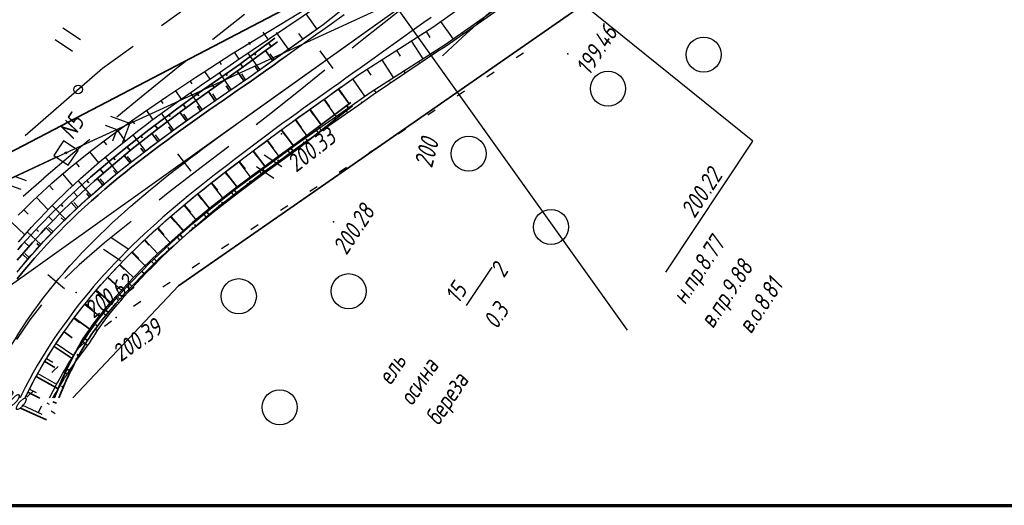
# Paper-space layout 'Лист1' of a CAD drawing. Header units: millimetres. Extents: x -631 to 411, y -3 to 286.
# Tile 2 of 12: x -574 to -461, y 1 to 56. Entities that reach past the tile are written whole.
import ezdxf

# ---------------------------------------------------------------- set-up
doc = ezdxf.new("R2010")
doc.units = ezdxf.units.MM
doc.linetypes.add('CONTI', pattern=[0])
for name, color, linetype, lineweight in [('10', 1, 'Continuous', 35), ('КОПИЯ_ОСЬ_13_ОТКОСЫ', 7, 'Continuous', 30), ('КОПИЯ_ОСЬ_ГРАНИЦЫ_ПОЛОС', 7, 'Continuous', 30), ('ОСЬ_ВЕРХ_ПОКРЫТИЯ_ГРАНИЦЫ_ПОЛОС', 7, 'Continuous', 30), ('ОСЬ_ВЕРХ_ПОКРЫТИЯ_ОСЬ', 1, 'Continuous', 30), ('Ось_примыкания', 1, 'Continuous', 35)]:
    doc.layers.add(name, color=color, linetype=linetype, lineweight=lineweight)
for name, color, linetype in [('_Оформление', 7, 'Continuous'), ('GOR_BDEFAULT', 212, 'CONTI'), ('NAD_MDEFAULT', 7, 'CONTI'), ('PI_OTDEFAULT', 172, 'CONTI'), ('PI_TTDEFAULT', 5, 'CONTI'), ('PLN_O', 7, 'CONTI'), ('SIT_LDEFAULT', 7, 'CONTI'), ('USLZNDEFAULT', 7, 'CONTI'), ('ZAPSKDEFAULT', 7, 'CONTI'), ('КОПИЯ_ОСЬ_ТАНГЕНСЫ', 1, 'Continuous'), ('ОСЬ_ВЕРХ_ПОКРЫТИЯ_ОТКОСЫ', 7, 'Continuous'), ('ОСЬ_ВЕРХ_ПОКРЫТИЯ_ПИКЕТЫ', 1, 'Continuous')]:
    doc.layers.add(name, color=color, linetype=linetype)
doc.styles.add('eskd', font='isocpeur.ttf', dxfattribs={"width": 1.2, "height": 2})
doc.styles.add('SHRFT', font='isocpeui.ttf')

# ---------------------------------------------------------------- blocks, each defined once
blk = doc.blocks.new('BL_2011')
at = {"color": 0}
for p, q in [((0, 0), (0, 2.4)), ((1.6, 0), (1.6, 2.4))]:
    blk.add_line(p, q, dxfattribs=at)
blk = doc.blocks.new('BL_2004')
at = {"color": 0}
blk.add_circle((0, 0), 2, dxfattribs=at)
blk = doc.blocks.new('BL_27')
at = {"color": 0}
for p, q in [((1, 1), (-1, 1)), ((-1, 1), (-1, -1)), ((1, -1), (1, 1)), ((-1, -1), (1, -1))]:
    blk.add_line(p, q, dxfattribs=at)
blk.add_circle((0, 0), 0.1, dxfattribs=at)

psp = doc.layouts.new('Лист1')

# ---------------------------------------------------------------- linework, layer by layer
at = {"ltscale": 7}
psp.add_lwpolyline([(-504.38, 20.56), (-560.51, 99.21)], dxfattribs=at)
at = {"linetype": 'Continuous'}
psp.add_lwpolyline([(-500.03, 27.17), (-490.11, 42.11), (-517.47, 64.17)], dxfattribs=at)
at = {"layer": '10'}
for points in [[(-92.37, 258.43), (-170.38, 249.03), (-226.68, 234.41), (-242.31, 227.91), (-240.32, 222.54), (-285.42, 203.07), (-319.07, 188.56), (-323.09, 192.71), (-345.73, 183.06), (-454.27, 132.44), (-502.54, 98.35), (-496.17, 91.76), (-522.51, 73.93), (-531.79, 66.03), (-540.25, 58.84), (-582.85, 36.58), (-595.47, 25.73), (-599.68, 15.14)], [(358.59, 198.79), (260.03, 220.95), (172.12, 231.93), (84.45, 235.37), (-3.92, 238.51), (-96.69, 237.8), (-169.26, 228.22), (-179.86, 225.38), (-179.86, 225.38), (-219.76, 204.92), (-333.48, 155.76), (-439.31, 106.41), (-511.15, 56.46), (-555.55, 25.63), (-567.6, 12.84)], [(-567.6, 12.84), (-555.55, 25.63), (-511.15, 56.46), (-439.31, 106.41), (-333.48, 155.76), (-219.76, 204.92), (-179.86, 225.38), (-179.86, 225.38), (-169.26, 228.22), (-96.69, 237.8), (-3.92, 238.51), (84.45, 235.37), (172.12, 231.93), (260.03, 220.95), (358.59, 198.79)], [(-599.68, 15.14), (-595.47, 25.73), (-582.85, 36.58), (-540.25, 58.84), (-531.79, 66.03), (-522.51, 73.93), (-496.17, 91.76), (-502.54, 98.35), (-454.27, 132.44), (-345.73, 183.06)]]:
    psp.add_lwpolyline(points, dxfattribs=at)
at = {"layer": '_Оформление', "lineweight": 70, "ltscale": 200}
psp.add_lwpolyline([(409.25, 286.47), (-630.97, 286.47), (-630.97, 0.59), (409.25, 0.59)], close=True, dxfattribs=at)
at = {"layer": 'GOR_BDEFAULT', "color": 212, "elevation": 200, "flags": 128}
for points in [[(-504.55, 73.48), (-504.91, 72.82), (-505.75, 72.06), (-509.86, 67.37), (-513.08, 63.64), (-515.67, 60.57), (-518.28, 58.35), (-520.8, 56.13), (-523.19, 53.94), (-525.49, 51.84)], [(-571.14, 11.91), (-571.29, 11.63), (-571.53, 11.15)], [(-569.59, 11.04), (-570.04, 11.33)]]:
    psp.add_lwpolyline(points, dxfattribs=at)
at = {"layer": 'NAD_MDEFAULT', "color": 0}
psp.add_line((-522.74, 23.36), (-519.83, 27.74), dxfattribs=at)
at = {"layer": 'PI_TTDEFAULT', "color": 5}
for p in [(-511.21, 52.06, 199.46), (-543.83, 42.93, 200.33), (-537.88, 32.92, 200.28), (-567.19, 24.85, 200.62), (-562.65, 22.01, 200.39)]:
    psp.add_point(p, dxfattribs=at)
at = {"layer": 'PLN_O'}
for p, q in [((-557.49, 55.27), (-544.52, 64.64)), ((-564.19, 50.43), (-560.73, 52.93)), ((-573.03, 42.73), (-564.19, 50.43))]:
    psp.add_line(p, q, dxfattribs=at)
psp.add_circle((-566.99, 47.99), 0.5, dxfattribs=at)
at = {"layer": 'SIT_LDEFAULT', "color": 7}
for p, q in [((-568.38, 40.76), (-517.55, 64.15)), ((-551.65, 53.73), (-548.04, 56.57)), ((-530.54, 56.84), (-534.42, 53.75)), ((-551.68, 53.71), (-551.65, 53.73)), ((-534.43, 53.75), (-535.75, 52.69)), ((-517.08, 51.62), (-516.24, 52.16)), ((-559.4, 47.48), (-555.38, 50.74)), ((-555.38, 50.74), (-554.8, 51.2)), ((-538.87, 50.19), (-541.89, 47.77)), ((-520.44, 49.45), (-519.6, 49.99)), ((-562.56, 44.89), (-559.4, 47.48)), ((-541.89, 47.77), (-545.38, 44.97)), ((-523.8, 47.28), (-522.96, 47.82)), ((-561.11, 44.11), (-563.24, 44.9)), ((-545.38, 44.97), (-546.69, 43.95)), ((-527.16, 45.12), (-526.32, 45.66)), ((-567.47, 41.18), (-561.11, 44.11)), ((-563.89, 43.92), (-562.57, 43.44)), ((-561.9, 41.99), (-561.11, 44.11)), ((-562.57, 43.44), (-563.06, 42.11)), ((-530.53, 42.94), (-530.18, 43.16)), ((-530.19, 43.17), (-529.68, 43.49)), ((-567.37, 40.91), (-565.65, 42.34)), ((-610.49, 21.23), (-568.38, 40.76)), ((-570.88, 37.93), (-567.37, 40.91)), ((-549.83, 41.5), (-552.82, 39.2)), ((-533.88, 40.76), (-533.04, 41.31)), ((-569.29, 40.35), (-575.64, 37.4)), ((-552.82, 39.2), (-556.74, 36.21)), ((-537.24, 38.58), (-536.4, 39.13)), ((-575.64, 37.4), (-573.52, 36.62)), ((-572.86, 37.58), (-574.19, 38.07)), ((-573.24, 35.85), (-570.87, 37.93)), ((-556.72, 36.2), (-557.76, 35.39)), ((-540.59, 36.41), (-539.75, 36.95)), ((-543.94, 34.23), (-543.1, 34.77)), ((-560.93, 32.94), (-563.96, 30.5)), ((-547.3, 32.05), (-546.46, 32.6)), ((-563.96, 30.5), (-566.88, 28.01)), ((-550.65, 29.87), (-549.81, 30.41)), ((-554, 27.68), (-553.16, 28.23)), ((-566.88, 28.01), (-568.51, 26.44)), ((-557.34, 25.5), (-556.87, 25.82)), ((-556.87, 25.82), (-556.51, 26.04)), ((-560.69, 23.3), (-559.85, 23.86)), ((-571.17, 23.46), (-572.49, 21.75)), ((-572.48, 21.74), (-574, 19.48)), ((-563.97, 21.01), (-563.17, 21.62)), ((-567.05, 18.45), (-566.29, 19.1)), ((-569.97, 15.74), (-569.79, 15.91)), ((-569.79, 15.91), (-569.24, 16.42)), ((-572.82, 12.91), (-572.12, 13.62))]:
    psp.add_line(p, q, dxfattribs=at)
at = {"layer": 'КОПИЯ_ОСЬ_13_ОТКОСЫ'}
for points in [[(-573.02, 12.84), (-572.92, 13.04), (-572.75, 13.4), (-572.57, 13.75), (-572.39, 14.11), (-572.2, 14.47), (-572.02, 14.82), (-571.83, 15.17), (-571.63, 15.52), (-571.44, 15.87), (-571.24, 16.22), (-571.04, 16.56), (-570.84, 16.91), (-570.63, 17.25), (-570.42, 17.59), (-570.21, 17.93), (-569.99, 18.27), (-569.78, 18.61), (-569.56, 18.94), (-569.34, 19.27), (-569.11, 19.6), (-568.88, 19.93), (-568.65, 20.26), (-568.42, 20.58), (-568.19, 20.91), (-567.91, 21.29), (-567.64, 21.68), (-567.35, 22.06), (-567.07, 22.44), (-566.79, 22.81), (-566.4, 23.3), (-566.01, 23.79), (-565.62, 24.27), (-565.22, 24.75), (-564.81, 25.24), (-564.39, 25.72), (-563.96, 26.2), (-563.53, 26.68), (-563.09, 27.15), (-562.65, 27.62), (-562.21, 28.09), (-561.76, 28.55), (-559.9, 30.38), (-557.98, 32.15), (-556.01, 33.89), (-553.98, 35.59), (-551.86, 37.3), (-549.61, 39.05), (-547.33, 40.78), (-545.79, 41.94), (-543.47, 43.67), (-535.01, 49.71), (-526.58, 55.11), (-503.54, 71.55)], [(-570.23, 12.84), (-570.18, 12.96), (-570, 13.3), (-569.83, 13.64), (-569.65, 13.97), (-569.48, 14.31), (-569.29, 14.65), (-569.11, 14.98), (-568.92, 15.31), (-568.73, 15.64), (-568.54, 15.97), (-568.35, 16.3), (-568.15, 16.63), (-567.95, 16.95), (-567.75, 17.27), (-567.54, 17.6), (-567.34, 17.92), (-567.13, 18.24), (-566.91, 18.55), (-566.7, 18.87), (-566.48, 19.18), (-566.26, 19.49), (-566.01, 19.87), (-565.75, 20.24), (-565.49, 20.61), (-565.23, 20.98), (-564.96, 21.34), (-564.51, 21.95), (-564.13, 22.43), (-563.74, 22.91), (-563.34, 23.38), (-562.95, 23.84), (-562.54, 24.31), (-562.13, 24.77), (-561.71, 25.23), (-561.29, 25.69), (-559.54, 27.49), (-558.95, 28.08), (-557.73, 29.25), (-555.85, 30.99), (-553.91, 32.7), (-551.91, 34.38), (-551.23, 34.93), (-549.01, 36.65), (-546.74, 38.35), (-545.98, 38.92), (-544.44, 40.05), (-542.11, 41.75), (-533.6, 47.74), (-525.15, 53.12), (-502.02, 69.41)], [(-570.23, 12.84), (-570.18, 12.96), (-570, 13.3), (-569.83, 13.64), (-569.65, 13.97), (-569.48, 14.31), (-569.29, 14.65), (-569.11, 14.98), (-568.92, 15.31), (-568.73, 15.64), (-568.54, 15.97), (-568.35, 16.3), (-568.15, 16.63), (-567.95, 16.95), (-567.75, 17.27), (-567.54, 17.6), (-567.34, 17.92), (-567.13, 18.24), (-566.91, 18.55), (-566.7, 18.87), (-566.48, 19.18), (-566.26, 19.49), (-566.01, 19.87), (-565.75, 20.24), (-565.49, 20.61), (-565.23, 20.98), (-564.96, 21.34), (-564.51, 21.95), (-564.13, 22.43), (-563.74, 22.91), (-563.34, 23.38), (-562.95, 23.84), (-562.54, 24.31), (-562.13, 24.77), (-561.71, 25.23), (-561.29, 25.69), (-559.54, 27.49), (-558.95, 28.08), (-557.73, 29.25), (-555.85, 30.99), (-553.91, 32.7), (-551.91, 34.38), (-551.23, 34.93), (-549.01, 36.65), (-546.74, 38.35), (-545.98, 38.92), (-544.44, 40.05), (-542.11, 41.75), (-533.6, 47.74), (-525.15, 53.12), (-502.02, 69.41)], [(-573.94, 27.17), (-573.6, 27.59), (-573.25, 28.02), (-572.79, 28.56), (-572.32, 29.1), (-571.85, 29.63), (-571.38, 30.16), (-570.89, 30.69), (-570.39, 31.22), (-569.89, 31.74), (-569.38, 32.25), (-568.88, 32.76), (-568.36, 33.26), (-567.85, 33.76), (-567.33, 34.26), (-566.63, 34.91), (-565.92, 35.55), (-565.21, 36.18), (-563.05, 38.02), (-560.86, 39.8), (-558.63, 41.51), (-556.34, 43.21), (-553.95, 44.93), (-551.54, 46.61), (-549.94, 47.72), (-547.54, 49.36), (-539.07, 55.41), (-531.23, 61.62)], [(-573.8, 33.65), (-573.26, 34.19), (-572.72, 34.73), (-572.18, 35.26), (-571.63, 35.79), (-571.08, 36.3), (-570.52, 36.81), (-569.96, 37.31), (-569.4, 37.81), (-568.65, 38.47), (-567.89, 39.11), (-565.58, 40.96), (-563.25, 42.72), (-560.91, 44.41), (-560.13, 44.95), (-556.86, 47.2), (-554.38, 48.86), (-553.56, 49.41), (-552.74, 49.94), (-551.1, 51.01), (-549.47, 52.07), (-539.73, 57.99)], [(-573.77, 30.6), (-573.29, 31.17), (-572.79, 31.73), (-572.29, 32.29), (-571.79, 32.83), (-571.28, 33.38), (-570.77, 33.91), (-570.25, 34.45), (-569.74, 34.97), (-569.21, 35.49), (-568.69, 36), (-568.15, 36.51), (-567.44, 37.18), (-566.73, 37.84), (-564.54, 39.74), (-562.32, 41.58), (-560.07, 43.34), (-559.32, 43.92), (-558.57, 44.49), (-556.15, 46.25), (-553.73, 47.96), (-552.92, 48.52), (-551.31, 49.63), (-548.91, 51.29), (-539.47, 57.65)], [(-573.77, 30.6), (-573.29, 31.17), (-572.79, 31.73), (-572.29, 32.29), (-571.79, 32.83), (-571.28, 33.38), (-570.77, 33.91), (-570.25, 34.45), (-569.74, 34.97), (-569.21, 35.49), (-568.69, 36), (-568.15, 36.51), (-567.44, 37.18), (-566.73, 37.84), (-564.54, 39.74), (-562.32, 41.58), (-560.07, 43.34), (-559.32, 43.92), (-558.57, 44.49), (-556.15, 46.25), (-553.73, 47.96), (-552.92, 48.52), (-551.31, 49.63), (-548.91, 51.28), (-539.47, 57.65)], [(-569.85, 12.84), (-569.7, 13.12), (-569.5, 13.46), (-569.31, 13.78), (-569.12, 14.11), (-568.93, 14.43), (-568.73, 14.75), (-568.53, 15.07), (-568.32, 15.39), (-568.12, 15.71), (-567.91, 16.02), (-567.7, 16.34), (-567.49, 16.65), (-567.27, 16.96), (-567.05, 17.27), (-566.83, 17.57), (-566.61, 17.88), (-566.38, 18.18), (-566.16, 18.48), (-565.93, 18.78), (-565.69, 19.08), (-565.46, 19.46), (-565.21, 19.83), (-564.97, 20.21), (-564.72, 20.58), (-564.47, 20.95), (-564.04, 21.56), (-563.66, 22.04), (-563.29, 22.52), (-562.9, 22.99), (-562.52, 23.45), (-562.12, 23.92), (-561.72, 24.39), (-561.31, 24.85), (-560.9, 25.31), (-559.19, 27.12), (-558.6, 27.71), (-557.41, 28.9), (-555.56, 30.65), (-553.65, 32.38), (-551.68, 34.08), (-551.01, 34.64), (-548.79, 36.36), (-546.53, 38.06), (-545.77, 38.63), (-544.23, 39.76), (-541.91, 41.47), (-535, 46.26), (-533.38, 47.43), (-526.15, 52.27), (-525.05, 52.97), (-518.5, 57.57)], [(-539.77, 54.91), (-540.99, 56.62)], [(-525.69, 55.74), (-524.27, 53.74)], [(-521.45, 55.5), (-521.49, 55.55)], [(-545.94, 54.54), (-545.41, 53.78)], [(-543.02, 52.59), (-544.39, 54.5)], [(-541.39, 53.75), (-541.85, 54.39)], [(-527.35, 54.62), (-526.91, 53.93)], [(-523.09, 54.35), (-523.19, 54.5)], [(-547.58, 53.39), (-547.4, 53.13)], [(-529.03, 53.54), (-527.72, 51.49)], [(-524.73, 53.2), (-524.76, 53.25)], [(-549.22, 52.24), (-548.67, 51.46)], [(-546.28, 50.27), (-547.65, 52.18)], [(-544.65, 51.43), (-545.11, 52.07)], [(-530.71, 52.46), (-530.28, 51.78)], [(-526.4, 52.11), (-526.5, 52.26)], [(-550.89, 51.15), (-550.7, 50.85)], [(-532.4, 51.38), (-531.09, 49.34)], [(-528.06, 50.99), (-528.11, 51.07)], [(-552.57, 50.06), (-551.99, 49.17)], [(-549.56, 47.98), (-550.89, 49.92)], [(-547.91, 49.11), (-548.35, 49.76)], [(-534.08, 50.3), (-533.65, 49.63)], [(-529.72, 49.88), (-529.88, 50.11)], [(-554.24, 48.96), (-554.03, 48.63)], [(-535.74, 49.19), (-534.34, 47.22)], [(-531.38, 48.77), (-531.45, 48.87)], [(-555.9, 47.85), (-555.25, 46.88)], [(-552.85, 45.7), (-554.19, 47.63)], [(-551.21, 46.85), (-551.65, 47.49)], [(-537.37, 48.02), (-536.91, 47.38)], [(-533.04, 47.65), (-533.25, 47.96)], [(-557.56, 46.72), (-557.32, 46.38)], [(-539, 46.86), (-537.61, 44.92)], [(-534.67, 46.49), (-534.75, 46.6)], [(-559.2, 45.59), (-558.48, 44.55)], [(-556.11, 43.38), (-557.47, 45.28)], [(-554.48, 44.55), (-554.94, 45.18)], [(-540.62, 45.7), (-540.17, 45.06)], [(-536.31, 45.35), (-536.54, 45.67)], [(-560.85, 44.45), (-560.57, 44.06)], [(-542.25, 44.54), (-540.88, 42.62)], [(-537.96, 44.21), (-538.03, 44.31)], [(-562.47, 43.28), (-561.63, 42.11)], [(-559.31, 40.99), (-560.73, 42.82)], [(-557.72, 42.2), (-558.18, 42.82)], [(-543.87, 43.37), (-543.41, 42.75)], [(-539.6, 43.07), (-539.81, 43.37)], [(-564.08, 42.09), (-563.76, 41.67)], [(-545.48, 42.17), (-544.09, 40.31)], [(-541.24, 41.93), (-541.31, 42.02)], [(-565.67, 40.89), (-564.67, 39.63)], [(-547.08, 40.97), (-546.62, 40.36)], [(-542.87, 40.76), (-543.08, 41.05)], [(-567.24, 39.64), (-566.87, 39.18)], [(-562.45, 38.51), (-563.88, 40.28)], [(-560.9, 39.77), (-561.37, 40.36)], [(-548.67, 39.76), (-547.29, 37.94)], [(-544.48, 39.58), (-544.55, 39.68)], [(-568.77, 38.36), (-567.61, 37.02)], [(-550.26, 38.54), (-549.79, 37.95)], [(-546.09, 38.39), (-546.3, 38.68)], [(-570.27, 37.03), (-569.84, 36.56)], [(-565.5, 35.92), (-566.99, 37.6)], [(-563.98, 37.23), (-564.47, 37.8)], [(-551.83, 37.31), (-550.45, 35.54)], [(-547.69, 37.19), (-547.76, 37.29)], [(-553.39, 36.06), (-552.92, 35.47)], [(-549.28, 35.98), (-549.5, 36.27)], [(-571.74, 35.68), (-570.41, 34.28)], [(-566.98, 34.58), (-567.47, 35.11)], [(-554.93, 34.79), (-553.48, 33.05)], [(-550.86, 34.76), (-550.94, 34.86)], [(-573.17, 34.28), (-572.69, 33.79)], [(-568.43, 33.2), (-569.95, 34.76)], [(-552.39, 33.46), (-552.64, 33.76)], [(-574.57, 32.85), (-573.06, 31.42)], [(-556.46, 33.49), (-555.95, 32.92)], [(-571.22, 30.33), (-572.77, 31.76)], [(-569.84, 31.78), (-570.35, 32.27)], [(-557.96, 32.17), (-556.44, 30.44)], [(-553.9, 32.15), (-554, 32.26)], [(-559.43, 30.82), (-558.91, 30.25)], [(-555.38, 30.81), (-555.68, 31.14)], [(-572.55, 28.84), (-573.06, 29.28)], [(-560.87, 29.43), (-559.25, 27.78)], [(-556.84, 29.44), (-556.95, 29.56)], [(-558.27, 28.04), (-558.62, 28.39)], [(-562.28, 28.01), (-561.72, 27.47)], [(-563.65, 26.55), (-561.93, 24.99)], [(-559.67, 26.61), (-559.8, 26.74)], [(-564.97, 25.05), (-564.38, 24.55)], [(-561.04, 25.15), (-561.44, 25.52)], [(-562.35, 23.65), (-562.51, 23.78)], [(-566.24, 23.51), (-564.43, 22.06)], [(-563.62, 22.1), (-564.09, 22.47)], [(-567.46, 21.92), (-566.81, 21.44)], [(-564.79, 20.48), (-564.98, 20.6)], [(-565.9, 18.81), (-566.44, 19.23)], [(-569.5, 19.02), (-567.49, 17.68)], [(-570.58, 17.33), (-569.88, 16.9)], [(-567.1, 17.21), (-567.23, 17.3)], [(-568.22, 15.55), (-568.63, 15.82)], [(-571.59, 15.61), (-569.43, 14.4)], [(-572.53, 13.84), (-571.77, 13.46)], [(-569.27, 13.85), (-569.36, 13.9)], [(-573.39, 12.04), (-571.1, 10.99)], [(-570.26, 12.1), (-570.52, 12.24)]]:
    psp.add_lwpolyline(points, dxfattribs=at)
at = {"layer": 'КОПИЯ_ОСЬ_ГРАНИЦЫ_ПОЛОС'}
psp.add_lwpolyline([(-536.68, 56.5), (-537.49, 55.92), (-538.3, 55.34), (-539.12, 54.76), (-539.93, 54.18), (-540.74, 53.6), (-541.56, 53.02), (-542.37, 52.44), (-543.18, 51.86), (-544, 51.28), (-544.81, 50.7), (-545.62, 50.12), (-546.44, 49.54), (-547.25, 48.96), (-548.05, 48.41), (-548.86, 47.86), (-549.66, 47.3), (-550.47, 46.75), (-551.27, 46.19), (-552.08, 45.63), (-552.88, 45.07), (-553.69, 44.5), (-554.49, 43.93), (-555.29, 43.36), (-556.09, 42.78), (-556.89, 42.19), (-557.69, 41.6), (-558.48, 41), (-559.27, 40.4), (-560.06, 39.79), (-560.85, 39.17), (-561.63, 38.54), (-562.41, 37.91), (-563.18, 37.27), (-563.95, 36.62), (-564.71, 35.96), (-565.47, 35.29), (-566.22, 34.61), (-566.96, 33.92), (-567.7, 33.22), (-568.42, 32.51), (-569.15, 31.78), (-569.86, 31.05), (-570.56, 30.31), (-571.25, 29.55), (-571.94, 28.78), (-572.61, 28), (-573.27, 27.21), (-573.92, 26.4)], dxfattribs=at)
at = {"layer": 'КОПИЯ_ОСЬ_ТАНГЕНСЫ'}
psp.add_line((-592.68, 12.84), (-440.58, 121.41), dxfattribs=at)
at = {"layer": 'ОСЬ_ВЕРХ_ПОКРЫТИЯ_ГРАНИЦЫ_ПОЛОС'}
for points in [[(-543.47, 52.27), (-539.07, 55.41), (-531.23, 61.62), (-473.18, 103.04), (-468.27, 106.52), (-464.98, 108.83), (-462.1, 110.84), (-455.87, 115.1)], [(-536.99, 48.29), (-535.01, 49.71), (-526.58, 55.11), (-503.54, 71.55), (-468.79, 96), (-464.7, 98.86), (-461.43, 101.13)], [(-526.78, 56.2), (-527.58, 55.62), (-528.39, 55.04), (-529.2, 54.47), (-530.01, 53.89), (-530.82, 53.31), (-531.63, 52.73), (-532.44, 52.16), (-533.25, 51.58), (-534.06, 51), (-534.87, 50.42), (-535.67, 49.85), (-536.48, 49.27), (-537.29, 48.69), (-538.1, 48.11), (-538.91, 47.54), (-539.72, 46.96), (-540.53, 46.38), (-541.34, 45.81), (-542.15, 45.23), (-542.95, 44.65), (-543.76, 44.07), (-544.54, 43.49), (-545.32, 42.91), (-546.1, 42.33), (-546.87, 41.75), (-547.64, 41.17), (-548.41, 40.59), (-549.18, 40.01), (-549.94, 39.42), (-550.7, 38.84), (-551.45, 38.25), (-552.21, 37.66), (-552.95, 37.06), (-553.69, 36.47), (-554.43, 35.86), (-555.16, 35.26), (-555.89, 34.65), (-556.61, 34.03), (-557.32, 33.42), (-558.02, 32.79), (-558.72, 32.16), (-559.41, 31.53), (-560.09, 30.89), (-560.77, 30.24), (-561.43, 29.59), (-562.09, 28.93), (-562.74, 28.26), (-563.37, 27.59), (-564, 26.91), (-564.62, 26.22), (-565.22, 25.52), (-565.81, 24.82), (-566.4, 24.11), (-566.96, 23.4), (-567.52, 22.67), (-568.06, 21.94), (-568.59, 21.2), (-569.13, 20.45), (-569.66, 19.69), (-570.18, 18.91), (-570.68, 18.13), (-571.16, 17.34), (-571.64, 16.54), (-572.1, 15.73), (-572.54, 14.92), (-572.97, 14.09), (-573.38, 13.26), (-573.58, 12.84)], [(-573.92, 26.4), (-573.27, 27.21), (-572.61, 28), (-571.94, 28.78), (-571.25, 29.55), (-570.56, 30.31), (-569.86, 31.05), (-569.15, 31.78), (-568.42, 32.51), (-567.7, 33.22), (-566.96, 33.92), (-566.22, 34.61), (-565.47, 35.29), (-564.71, 35.96), (-563.95, 36.62), (-563.18, 37.27), (-562.41, 37.91), (-561.63, 38.54), (-560.85, 39.17), (-560.06, 39.79), (-559.27, 40.4), (-558.48, 41), (-557.69, 41.6), (-556.89, 42.19), (-556.09, 42.78), (-555.29, 43.36), (-554.49, 43.93), (-553.69, 44.5), (-552.88, 45.07), (-552.08, 45.63), (-551.27, 46.19), (-550.47, 46.75), (-549.66, 47.3), (-548.86, 47.86), (-548.05, 48.41), (-547.25, 48.96), (-546.44, 49.54), (-545.62, 50.12), (-544.81, 50.7), (-544, 51.28), (-543.19, 51.86)], [(-573.66, 27.52), (-572.99, 28.32), (-572.31, 29.11), (-571.63, 29.88), (-570.93, 30.65), (-570.22, 31.4), (-569.5, 32.13), (-568.78, 32.86), (-568.04, 33.58), (-567.3, 34.28), (-566.55, 34.97), (-565.8, 35.66), (-565.04, 36.33), (-564.27, 37), (-563.5, 37.65), (-562.72, 38.3), (-561.94, 38.93), (-561.16, 39.56), (-560.37, 40.18), (-559.58, 40.79), (-558.79, 41.4), (-557.99, 42), (-557.19, 42.59), (-556.39, 43.18), (-555.58, 43.76), (-554.78, 44.34), (-553.98, 44.91), (-553.17, 45.48), (-552.36, 46.04), (-551.56, 46.6), (-550.75, 47.16), (-549.94, 47.72), (-549.14, 48.27), (-548.34, 48.82), (-547.54, 49.37), (-546.73, 49.94), (-545.91, 50.52), (-545.1, 51.11), (-544.29, 51.69), (-543.47, 52.27)], [(-573.02, 12.84), (-572.93, 13.04), (-572.52, 13.86), (-572.1, 14.68), (-571.66, 15.49), (-571.2, 16.29), (-570.74, 17.08), (-570.25, 17.87), (-569.76, 18.64), (-569.25, 19.41), (-568.72, 20.16), (-568.18, 20.91), (-567.66, 21.65), (-567.12, 22.37), (-566.57, 23.09), (-566.01, 23.8), (-565.43, 24.5), (-564.84, 25.2), (-564.24, 25.89), (-563.63, 26.57), (-563.01, 27.24), (-562.38, 27.91), (-561.73, 28.58), (-561.08, 29.23), (-560.42, 29.88), (-559.75, 30.52), (-559.07, 31.16), (-558.38, 31.79), (-557.69, 32.42), (-556.99, 33.04), (-556.28, 33.66), (-555.56, 34.27), (-554.84, 34.87), (-554.11, 35.48), (-553.38, 36.08), (-552.64, 36.67), (-551.9, 37.27), (-551.15, 37.86), (-550.39, 38.44), (-549.64, 39.03), (-548.87, 39.61), (-548.11, 40.19), (-547.34, 40.77), (-546.57, 41.35), (-545.8, 41.93), (-545.02, 42.51), (-544.24, 43.09), (-543.47, 43.67), (-542.66, 44.24), (-541.86, 44.82), (-541.05, 45.4), (-540.24, 45.98), (-539.43, 46.55), (-538.62, 47.13), (-537.81, 47.71), (-537, 48.29), (-536.99, 48.29)], [(-573.02, 12.84), (-572.92, 13.04), (-572.75, 13.4), (-572.57, 13.75), (-572.39, 14.11), (-572.2, 14.47), (-572.02, 14.82), (-571.83, 15.17), (-571.63, 15.52), (-571.44, 15.87), (-571.24, 16.22), (-571.04, 16.56), (-570.84, 16.91), (-570.63, 17.25), (-570.42, 17.59), (-570.21, 17.93), (-569.99, 18.27), (-569.78, 18.61), (-569.56, 18.94), (-569.34, 19.27), (-569.11, 19.6), (-568.88, 19.93), (-568.65, 20.26), (-568.42, 20.58), (-568.19, 20.91), (-567.91, 21.29), (-567.64, 21.68), (-567.35, 22.06), (-567.07, 22.44), (-566.79, 22.81), (-566.4, 23.3), (-566.01, 23.79), (-565.62, 24.27), (-565.22, 24.75), (-564.81, 25.24), (-564.39, 25.72), (-563.96, 26.2), (-563.53, 26.68), (-563.09, 27.15), (-562.65, 27.62), (-562.21, 28.09), (-561.76, 28.55), (-559.9, 30.38), (-557.98, 32.15), (-556.01, 33.89), (-553.98, 35.59), (-551.86, 37.3), (-549.61, 39.05), (-547.33, 40.78), (-545.79, 41.94), (-543.47, 43.67), (-536.99, 48.29)]]:
    psp.add_lwpolyline(points, dxfattribs=at)
at = {"layer": 'ОСЬ_ВЕРХ_ПОКРЫТИЯ_ОСЬ'}
psp.add_lwpolyline([(-577.64, 12.84, -0.055386), (-571.59, 23.37), (-571.59, 23.37), (-571, 24.15), (-570.41, 24.92), (-569.8, 25.68), (-569.18, 26.43), (-568.55, 27.17), (-567.91, 27.9), (-567.25, 28.62), (-566.59, 29.33), (-565.92, 30.03), (-565.23, 30.72), (-564.54, 31.4), (-563.84, 32.08), (-563.13, 32.75), (-562.42, 33.4), (-561.7, 34.05), (-560.97, 34.7), (-560.23, 35.33), (-559.49, 35.96), (-558.75, 36.59), (-557.99, 37.2), (-557.24, 37.81), (-556.48, 38.42), (-555.71, 39.02), (-554.94, 39.61), (-554.17, 40.2), (-553.39, 40.79), (-552.61, 41.37), (-551.83, 41.95), (-551.05, 42.53), (-550.26, 43.1), (-549.48, 43.67), (-547.9, 44.8), (-545.53, 46.5), (-545.53, 46.5), (-477.42, 95.11)], format="xyb", dxfattribs=at)
at = {"layer": 'ОСЬ_ВЕРХ_ПОКРЫТИЯ_ОТКОСЫ'}
psp.add_lwpolyline([(-573.94, 27.17), (-573.6, 27.59), (-573.25, 28.02), (-572.79, 28.56), (-572.32, 29.1), (-571.85, 29.63), (-571.38, 30.16), (-570.89, 30.69), (-570.39, 31.22), (-569.89, 31.74), (-569.38, 32.25), (-568.88, 32.76), (-568.36, 33.26), (-567.85, 33.76), (-567.33, 34.26), (-566.63, 34.91), (-565.92, 35.55), (-565.21, 36.18), (-563.05, 38.02), (-560.86, 39.8), (-558.63, 41.51), (-556.34, 43.21), (-553.95, 44.93), (-551.54, 46.61), (-549.94, 47.72), (-547.54, 49.36), (-543.47, 52.27)], dxfattribs=at)
at = {"layer": 'ОСЬ_ВЕРХ_ПОКРЫТИЯ_ПИКЕТЫ'}
for p, q in [((-537.94, 50.38), (-539.4, 52.41)), ((-554.11, 38.68), (-555.63, 40.66)), ((-568.52, 25.27), (-570.44, 26.87))]:
    psp.add_line(p, q, dxfattribs=at)
at = {"layer": 'Ось_примыкания', "color": 0}
for p, q in [((-545.28, 53.31), (-544.99, 52.91)), ((-546.89, 52.11), (-546.75, 51.92)), ((-544.84, 51.29), (-545.65, 52.43)), ((-548.49, 50.92), (-548.21, 50.54)), ((-546.46, 50.13), (-546.86, 50.69)), ((-550.13, 49.77), (-549.99, 49.57)), ((-548.1, 48.98), (-548.86, 50.08)), ((-551.77, 48.62), (-551.48, 48.22)), ((-549.75, 47.85), (-550.12, 48.39)), ((-553.4, 47.47), (-553.25, 47.26)), ((-551.4, 46.71), (-552.12, 47.76)), ((-537.32, 48.06), (-536.11, 46.36)), ((-555.02, 46.3), (-554.72, 45.88)), ((-553.04, 45.57), (-553.39, 46.08)), ((-538.95, 46.9), (-538.33, 46.03)), ((-536.13, 45.82), (-536.39, 46.15)), ((-556.64, 45.12), (-556.48, 44.91)), ((-554.67, 44.41), (-555.38, 45.4)), ((-540.57, 45.73), (-539.31, 43.96)), ((-558.24, 43.93), (-557.92, 43.5)), ((-542.2, 44.57), (-541.56, 43.67)), ((-539.27, 43.35), (-539.59, 43.75)), ((-537.7, 44.58), (-537.85, 44.77)), ((-559.83, 42.7), (-559.66, 42.49)), ((-557.9, 42.06), (-558.59, 42.99)), ((-556.29, 43.25), (-556.64, 43.73)), ((-543.83, 43.4), (-542.48, 41.6)), ((-545.43, 42.21), (-544.76, 41.31)), ((-540.85, 42.11), (-541.02, 42.33)), ((-561.07, 39.62), (-561.74, 40.45)), ((-561.4, 41.47), (-561.04, 41.03)), ((-559.49, 40.85), (-559.83, 41.29)), ((-547.03, 41.01), (-545.7, 39.24)), ((-542.44, 40.9), (-542.79, 41.38)), ((-562.95, 40.2), (-562.77, 39.98)), ((-548.62, 39.8), (-547.96, 38.93)), ((-544.05, 39.72), (-544.23, 39.96)), ((-564.48, 38.91), (-564.09, 38.46)), ((-562.63, 38.37), (-562.95, 38.77)), ((-550.21, 38.58), (-548.87, 36.87)), ((-545.66, 38.53), (-546.01, 39.01)), ((-565.99, 37.6), (-565.78, 37.37)), ((-564.16, 37.08), (-564.8, 37.83)), ((-551.79, 37.35), (-551.12, 36.5)), ((-547.27, 37.34), (-547.44, 37.57)), ((-567.47, 36.26), (-567.05, 35.8)), ((-565.67, 35.77), (-565.99, 36.13)), ((-553.34, 36.1), (-552, 34.43)), ((-548.86, 36.14), (-549.23, 36.6)), ((-568.93, 34.9), (-568.71, 34.66)), ((-567.15, 34.42), (-567.78, 35.1)), ((-554.89, 34.83), (-554.2, 34.01)), ((-550.45, 34.91), (-550.63, 35.15)), ((-552.01, 33.67), (-552.38, 34.12)), ((-570.36, 33.5), (-569.88, 33.02)), ((-568.59, 33.04), (-568.91, 33.36)), ((-556.41, 33.53), (-555, 31.92)), ((-553.55, 32.39), (-553.74, 32.62)), ((-571.75, 32.06), (-571.5, 31.82)), ((-570, 31.62), (-570.64, 32.23)), ((-557.92, 32.21), (-557.21, 31.41)), ((-555.08, 31.1), (-555.45, 31.53)), ((-573.1, 30.58), (-572.57, 30.11)), ((-571.37, 30.16), (-571.69, 30.45)), ((-559.39, 30.86), (-557.93, 29.29)), ((-572.7, 28.66), (-573.33, 29.21)), ((-560.83, 29.47), (-560.07, 28.71)), ((-556.58, 29.77), (-556.76, 29.98)), ((-562.24, 28.06), (-560.68, 26.56)), ((-558.04, 28.42), (-558.42, 28.81)), ((-559.47, 27.02), (-559.67, 27.21)), ((-563.61, 26.6), (-562.81, 25.88)), ((-560.87, 25.58), (-561.26, 25.96)), ((-564.93, 25.1), (-563.29, 23.7)), ((-562.22, 24.11), (-562.42, 24.29)), ((-566.2, 23.55), (-565.36, 22.88)), ((-563.52, 22.59), (-563.93, 22.93)), ((-567.42, 21.97), (-565.66, 20.68)), ((-568.59, 20.35), (-567.67, 19.69)), ((-564.76, 21.02), (-564.97, 21.18)), ((-565.92, 19.39), (-566.35, 19.69)), ((-569.72, 18.69), (-567.66, 17.34)), ((-570.78, 17), (-569.64, 16.31)), ((-566.91, 17.66), (-567.14, 17.78)), ((-567.83, 15.88), (-568.28, 16.1)), ((-571.77, 15.26), (-569.27, 13.89)), ((-572.7, 13.49), (-571.34, 12.81)), ((-568.67, 14.07), (-568.89, 14.16)), ((-569.44, 12.22), (-569.87, 12.39)), ((-573.56, 11.68), (-570.6, 10.35))]:
    psp.add_line(p, q, dxfattribs=at)
for points in [[(-573.87, 29.71), (-573.38, 30.27), (-572.89, 30.82), (-572.39, 31.37), (-571.88, 31.92), (-571.38, 32.45), (-570.87, 32.98), (-570.35, 33.51), (-569.83, 34.03), (-569.31, 34.54), (-568.78, 35.05), (-568.25, 35.55), (-567.71, 36.05), (-567, 36.7), (-565.56, 37.98), (-563.37, 39.86), (-561.16, 41.66), (-558.93, 43.41), (-558.18, 43.98), (-555.78, 45.75), (-553.38, 47.48), (-552.58, 48.05), (-550.98, 49.17), (-548.6, 50.84), (-544.56, 53.85)], [(-573.91, 28.54), (-572.67, 29.99), (-572.19, 30.54), (-571.7, 31.09), (-571.2, 31.63), (-570.7, 32.17), (-570.2, 32.69), (-569.69, 33.22), (-569.18, 33.73), (-568.67, 34.25), (-567.97, 34.92), (-567.27, 35.58), (-566.57, 36.24), (-565.15, 37.53), (-562.99, 39.41), (-560.81, 41.23), (-558.59, 42.98), (-557.85, 43.55), (-555.47, 45.34), (-553.08, 47.07), (-552.29, 47.65), (-550.7, 48.78), (-548.32, 50.46), (-544.28, 53.44)], [(-569.7, 12.84), (-569.68, 12.89), (-569.53, 13.26), (-569.38, 13.62), (-569.23, 13.99), (-569.08, 14.35), (-568.92, 14.71), (-568.76, 15.07), (-568.59, 15.43), (-568.43, 15.79), (-568.24, 16.18), (-568.05, 16.56), (-567.86, 16.95), (-567.66, 17.34), (-567.46, 17.72), (-567.26, 18.1), (-567.05, 18.48), (-566.84, 18.86), (-566.63, 19.23), (-566.41, 19.6), (-566.15, 19.98), (-565.89, 20.35), (-565.63, 20.72), (-565.37, 21.09), (-565.1, 21.45), (-564.64, 22.06), (-564.25, 22.54), (-563.86, 23.02), (-563.47, 23.49), (-563.07, 23.96), (-562.66, 24.42), (-562.25, 24.89), (-561.83, 25.35), (-561.41, 25.81), (-559.66, 27.61), (-557.84, 29.38), (-555.94, 31.1), (-553.99, 32.79), (-551.97, 34.46), (-551.29, 35.01), (-549.07, 36.73), (-546.8, 38.43), (-546.03, 39), (-544.5, 40.13), (-542.16, 41.83), (-535.92, 46.5)], [(-569.19, 12.84), (-569.08, 13.11), (-568.93, 13.48), (-568.77, 13.84), (-568.61, 14.2), (-568.45, 14.57), (-568.29, 14.93), (-568.12, 15.28), (-567.95, 15.64), (-567.78, 16), (-567.6, 16.35), (-567.42, 16.7), (-567.24, 17.05), (-567.04, 17.43), (-566.83, 17.81), (-566.63, 18.18), (-566.42, 18.55), (-566.2, 18.92), (-565.99, 19.29), (-565.73, 19.66), (-565.48, 20.03), (-565.22, 20.4), (-564.95, 20.76), (-564.69, 21.12), (-564.23, 21.72), (-563.85, 22.2), (-563.46, 22.67), (-563.07, 23.14), (-562.67, 23.6), (-562.27, 24.06), (-561.86, 24.52), (-561.44, 24.98), (-561.02, 25.43), (-559.28, 27.21), (-558.78, 27.71), (-558.28, 28.19), (-557.77, 28.68), (-557.25, 29.16), (-556.74, 29.63), (-556.21, 30.1), (-554.28, 31.79), (-552.29, 33.45), (-551.61, 33.99), (-550.93, 34.54), (-548.71, 36.25), (-546.45, 37.95), (-545.69, 38.52), (-544.15, 39.65), (-541.82, 41.35), (-535.71, 46.14)]]:
    psp.add_lwpolyline(points, dxfattribs=at)

# ---------------------------------------------------------------- block references
at = {"layer": 'USLZNDEFAULT', "color": 7, "rotation": 56.41206077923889}
psp.add_blockref('BL_27', (-568.38, 40.76), dxfattribs=at)
at = {"layer": 'ZAPSKDEFAULT', "color": 7, "rotation": 56.41206077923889}
for name, p in [('BL_2011', (-567.61, 52.32)), ('BL_2004', (-495.71, 51.97)), ('BL_2004', (-506.61, 48.09)), ('BL_2004', (-522.5, 40.67)), ('BL_2011', (-544.68, 37.85)), ('BL_2004', (-513.11, 32.33)), ('BL_2011', (-562.09, 28.43)), ('BL_2004', (-548.68, 24.43)), ('BL_2004', (-536.17, 25)), ('BL_2004', (-544.02, 11.77))]:
    psp.add_blockref(name, p, dxfattribs=at)

# ---------------------------------------------------------------- texts
at = {"layer": 'GOR_BDEFAULT', "color": 212, "style": 'SHRFT', "width": 0.75}
for height, rotation, p in [(2.126, 75.2366, (-526.68, 38.95, 200)), (1.722, 332.1549, (-575.97, 12.51, 200))]:
    psp.add_text('200', height=height, rotation=rotation, dxfattribs=at).set_placement(p)
at = {"layer": 'NAD_MDEFAULT', "color": 7, "style": 'eskd', "oblique": 10, "width": 0.8}
for s, p in [('N5', (-567.58, 42.16)), ('н.пр.8.77', (-497.85, 23.38)), ('в.пр.9.88', (-494.68, 20.64)), (' 2', (-519.05, 25.57)), ('в.о.8.81', (-490.33, 20.03)), (' 15', (-524.21, 22.63)), (' 0.3', (-519.84, 19.72)), (' ель', (-531.95, 13.33)), ('осина', (-528.93, 11.82)), ('береза', (-525.92, 9.56))]:
    psp.add_text(s, height=2, rotation=56.4121, dxfattribs=at).set_placement(p)
at = {"layer": 'PI_OTDEFAULT', "color": 172, "style": 'eskd', "oblique": 10, "width": 0.8}
for s, rotation, p in [('199.46', 56.4121, (-508.75, 49.48)), ('200.33', 38.0698, (-542.15, 38.47)), ('200.22', 56.4121, (-496.77, 33.21)), ('200.28', 56.4121, (-536.42, 29.01)), ('200.62', 37.3081, (-565.24, 21.82)), ('200.39', 35.4755, (-562.13, 16.87))]:
    psp.add_text(s, height=2, rotation=rotation, dxfattribs=at).set_placement(p)

doc.saveas('drawing.dxf')
